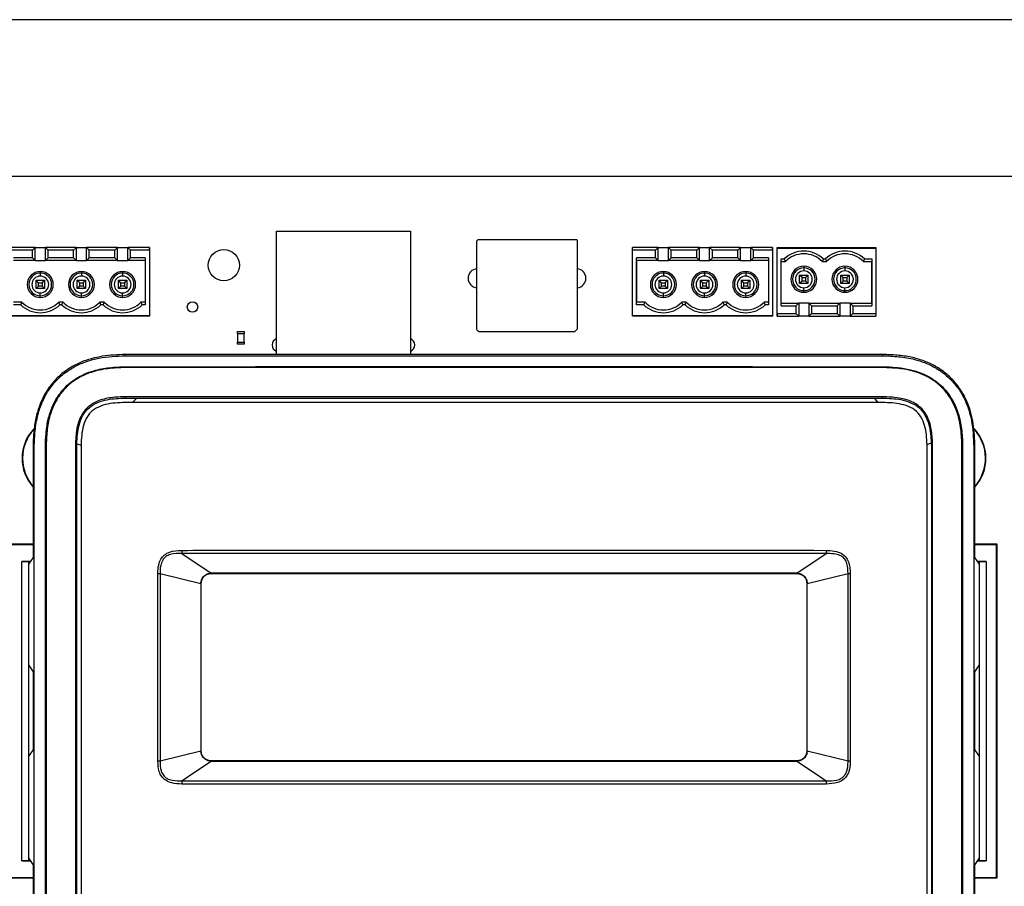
# Model space of a CAD drawing. Header units: inches. Extents: x 2.9 to 13.9, y 3.6 to 10.6.
# Tile 6 of 7: x 5.3 to 10.1, y 6.5 to 10.6. Entities that reach past the tile are written whole.
import ezdxf

# ---------------------------------------------------------------- set-up
doc = ezdxf.new("R2010")
doc.units = ezdxf.units.IN
doc.header["$MEASUREMENT"] = 0

msp = doc.modelspace()

# ---------------------------------------------------------------- linework, layer by layer
at = {"color": 7, "linetype": 'Continuous', "lineweight": 25}
for p, q in [((13.7501, 10.6364), (3.1438, 10.6364)), ((12.9219, 9.8864), (3.4219, 9.8864)), ((6.5739, 9.6244), (7.2139, 9.6244)), ((6.5739, 9.0339), (6.5739, 9.6244)), ((7.2139, 9.6244), (7.2139, 9.0339)), ((7.5318, 9.5782), (7.5384, 9.5848)), ((7.5318, 9.1517), (7.5318, 9.5782)), ((7.5384, 9.5848), (8.0084, 9.5848)), ((8.0084, 9.5848), (8.0121, 9.5811)), ((8.0121, 9.5811), (8.0121, 9.1556)), ((5.4199, 9.5464), (5.2965, 9.5464)), ((5.4067, 9.5332), (5.2965, 9.5332)), ((5.4067, 9.5332), (5.4199, 9.5464)), ((5.4067, 9.4966), (5.4067, 9.5332)), ((5.4199, 9.4834), (5.4199, 9.5464)), ((5.4199, 9.5464), (5.4683, 9.5464)), ((5.4815, 9.5332), (5.4683, 9.5464)), ((5.6167, 9.5464), (5.4683, 9.5464)), ((5.4683, 9.4834), (5.4683, 9.5464)), ((5.6035, 9.5332), (5.4815, 9.5332)), ((5.4815, 9.4966), (5.4815, 9.5332)), ((5.6035, 9.5332), (5.6167, 9.5464)), ((5.6035, 9.4966), (5.6035, 9.5332)), ((5.6167, 9.4834), (5.6167, 9.5464)), ((5.6167, 9.5464), (5.6652, 9.5464)), ((5.6783, 9.5332), (5.6652, 9.5464)), ((5.8136, 9.5464), (5.6652, 9.5464)), ((5.6652, 9.4834), (5.6652, 9.5464)), ((5.8004, 9.5332), (5.6783, 9.5332)), ((5.6783, 9.4966), (5.6783, 9.5332)), ((5.8004, 9.5332), (5.8136, 9.5464)), ((5.8004, 9.4966), (5.8004, 9.5332)), ((5.8136, 9.4834), (5.8136, 9.5464)), ((5.8136, 9.5464), (5.862, 9.5464)), ((5.8752, 9.5332), (5.862, 9.5464)), ((5.9657, 9.5464), (5.862, 9.5464)), ((5.862, 9.4834), (5.862, 9.5464)), ((5.9657, 9.5332), (5.8752, 9.5332)), ((5.8752, 9.4966), (5.8752, 9.5332)), ((5.9657, 9.5332), (5.9657, 9.5464)), ((5.9657, 9.5464), (5.9657, 9.5385)), ((5.9657, 9.5385), (5.9657, 9.5228)), ((5.9657, 9.5332), (5.9657, 9.2196)), ((5.9657, 9.5228), (5.9657, 9.2177)), ((8.2765, 9.5332), (8.2765, 9.5464)), ((8.3999, 9.5464), (8.2765, 9.5464)), ((8.2765, 9.2196), (8.2765, 9.5332)), ((8.3867, 9.5332), (8.2765, 9.5332)), ((8.3867, 9.5332), (8.3999, 9.5464)), ((8.3867, 9.4966), (8.3867, 9.5332)), ((8.3999, 9.4834), (8.3999, 9.5464)), ((8.3999, 9.5464), (8.4483, 9.5464)), ((8.4615, 9.5332), (8.4483, 9.5464)), ((8.5967, 9.5464), (8.4483, 9.5464)), ((8.4483, 9.4834), (8.4483, 9.5464)), ((8.4615, 9.4966), (8.4615, 9.5332)), ((8.5835, 9.5332), (8.4615, 9.5332)), ((8.5835, 9.5332), (8.5967, 9.5464)), ((8.5835, 9.4966), (8.5835, 9.5332)), ((8.5967, 9.4834), (8.5967, 9.5464)), ((8.5967, 9.5464), (8.6452, 9.5464)), ((8.6583, 9.5332), (8.6452, 9.5464)), ((8.7936, 9.5464), (8.6452, 9.5464)), ((8.6452, 9.4834), (8.6452, 9.5464)), ((8.6583, 9.4966), (8.6583, 9.5332)), ((8.7804, 9.5332), (8.6583, 9.5332)), ((8.7804, 9.5332), (8.7936, 9.5464)), ((8.7804, 9.4966), (8.7804, 9.5332)), ((8.7936, 9.4834), (8.7936, 9.5464)), ((8.7936, 9.5464), (8.842, 9.5464)), ((8.8552, 9.5332), (8.842, 9.5464)), ((8.9457, 9.5464), (8.842, 9.5464)), ((8.842, 9.4834), (8.842, 9.5464)), ((8.9457, 9.5332), (8.8552, 9.5332)), ((8.8552, 9.4966), (8.8552, 9.5332)), ((8.9457, 9.5332), (8.9457, 9.5464)), ((8.9457, 9.5464), (8.9457, 9.5385)), ((8.9457, 9.5385), (8.9457, 9.5228)), ((8.9457, 9.5332), (8.9457, 9.2196)), ((8.9457, 9.5228), (8.9457, 9.2177)), ((8.9677, 9.2403), (8.9677, 9.5454)), ((8.9677, 9.5454), (8.9677, 9.5435)), ((8.9677, 9.5454), (9.4402, 9.5454)), ((8.9677, 9.2299), (8.9677, 9.5435)), ((8.9677, 9.5435), (9.4402, 9.5435)), ((9.4402, 9.5454), (9.4402, 9.5435)), ((9.4402, 9.5435), (9.4402, 9.2299)), ((5.4067, 9.4966), (5.3161, 9.4966)), ((5.4199, 9.4834), (5.3161, 9.4834)), ((5.4199, 9.4834), (5.4067, 9.4966)), ((5.4199, 9.4834), (5.4683, 9.4834)), ((5.4683, 9.4834), (5.4815, 9.4966)), ((5.6167, 9.4834), (5.4683, 9.4834)), ((5.6035, 9.4966), (5.4815, 9.4966)), ((5.6167, 9.4834), (5.6035, 9.4966)), ((5.6167, 9.4834), (5.6652, 9.4834)), ((5.6652, 9.4834), (5.6783, 9.4966)), ((5.8136, 9.4834), (5.6652, 9.4834)), ((5.8004, 9.4966), (5.6783, 9.4966)), ((5.8136, 9.4834), (5.8004, 9.4966)), ((5.8136, 9.4834), (5.862, 9.4834)), ((5.862, 9.4834), (5.8752, 9.4966)), ((5.9461, 9.4834), (5.862, 9.4834)), ((5.9461, 9.4966), (5.8752, 9.4966)), ((5.9461, 9.4966), (5.9461, 9.2714)), ((8.3867, 9.4966), (8.2961, 9.4966)), ((8.2961, 9.2714), (8.2961, 9.4966)), ((8.2961, 9.4834), (8.2961, 9.4966)), ((8.3999, 9.4834), (8.2961, 9.4834)), ((8.2961, 9.4834), (8.2961, 9.2846)), ((8.3999, 9.4834), (8.3867, 9.4966)), ((8.3999, 9.4834), (8.4483, 9.4834)), ((8.4483, 9.4834), (8.4615, 9.4966)), ((8.5967, 9.4834), (8.4483, 9.4834)), ((8.5835, 9.4966), (8.4615, 9.4966)), ((8.5967, 9.4834), (8.5835, 9.4966)), ((8.5967, 9.4834), (8.6452, 9.4834)), ((8.6452, 9.4834), (8.6583, 9.4966)), ((8.7936, 9.4834), (8.6452, 9.4834)), ((8.7804, 9.4966), (8.6583, 9.4966)), ((8.7936, 9.4834), (8.7804, 9.4966)), ((8.7936, 9.4834), (8.842, 9.4834)), ((8.842, 9.4834), (8.8552, 9.4966)), ((8.9261, 9.4834), (8.842, 9.4834)), ((8.9261, 9.4966), (8.8552, 9.4966)), ((8.9261, 9.4966), (8.9261, 9.2714)), ((8.9874, 9.4917), (9.0023, 9.4917)), ((8.9874, 9.2665), (8.9874, 9.4917)), ((8.9874, 9.4785), (9.0077, 9.4785)), ((9.1836, 9.4785), (9.2046, 9.4785)), ((9.189, 9.4917), (9.1992, 9.4917)), ((9.3804, 9.4785), (9.4205, 9.4785)), ((9.3859, 9.4917), (9.4205, 9.4917)), ((9.4205, 9.4917), (9.4205, 9.2665)), ((9.4205, 9.4917), (9.4205, 9.4785)), ((9.4205, 9.2797), (9.4205, 9.4785)), ((5.4441, 9.4315), (5.4441, 9.4236)), ((5.4441, 9.4236), (5.4441, 9.4094)), ((5.6409, 9.4315), (5.6409, 9.4236)), ((5.6409, 9.4236), (5.6409, 9.4094)), ((5.8378, 9.4315), (5.8378, 9.4236)), ((5.8378, 9.4236), (5.8378, 9.4094)), ((8.4241, 9.4315), (8.4241, 9.4236)), ((8.4241, 9.4236), (8.4241, 9.4094)), ((8.6209, 9.4315), (8.6209, 9.4236)), ((8.6209, 9.4236), (8.6209, 9.4094)), ((8.8178, 9.4315), (8.8178, 9.4236)), ((8.8178, 9.4236), (8.8178, 9.4094)), ((9.0957, 9.4561), (9.0957, 9.4482)), ((9.0957, 9.4482), (9.0957, 9.434)), ((9.2925, 9.4561), (9.2925, 9.4482)), ((9.2925, 9.4482), (9.2925, 9.434)), ((5.4358, 9.3775), (5.424, 9.3893)), ((5.424, 9.3893), (5.4642, 9.3893)), ((5.424, 9.3492), (5.424, 9.3893)), ((5.4358, 9.361), (5.4358, 9.3775)), ((5.4358, 9.3775), (5.4524, 9.3775)), ((5.4524, 9.3775), (5.4642, 9.3893)), ((5.4524, 9.3775), (5.4524, 9.361)), ((5.4642, 9.3893), (5.4642, 9.3492)), ((5.6327, 9.3775), (5.6209, 9.3893)), ((5.6209, 9.3893), (5.661, 9.3893)), ((5.6209, 9.3492), (5.6209, 9.3893)), ((5.6327, 9.3775), (5.6492, 9.3775)), ((5.6327, 9.361), (5.6327, 9.3775)), ((5.6492, 9.3775), (5.661, 9.3893)), ((5.6492, 9.3775), (5.6492, 9.361)), ((5.661, 9.3893), (5.661, 9.3492)), ((5.8295, 9.3775), (5.8177, 9.3893)), ((5.8177, 9.3893), (5.8579, 9.3893)), ((5.8177, 9.3492), (5.8177, 9.3893)), ((5.8295, 9.3775), (5.8461, 9.3775)), ((5.8295, 9.361), (5.8295, 9.3775)), ((5.8461, 9.3775), (5.8579, 9.3893)), ((5.8461, 9.3775), (5.8461, 9.361)), ((5.8579, 9.3893), (5.8579, 9.3492)), ((8.4158, 9.3775), (8.404, 9.3893)), ((8.404, 9.3893), (8.4442, 9.3893)), ((8.404, 9.3492), (8.404, 9.3893)), ((8.4158, 9.3775), (8.4324, 9.3775)), ((8.4158, 9.361), (8.4158, 9.3775)), ((8.4324, 9.3775), (8.4442, 9.3893)), ((8.4324, 9.3775), (8.4324, 9.361)), ((8.4442, 9.3893), (8.4442, 9.3492)), ((8.6127, 9.3775), (8.6009, 9.3893)), ((8.6009, 9.3893), (8.641, 9.3893)), ((8.6009, 9.3492), (8.6009, 9.3893)), ((8.6127, 9.361), (8.6127, 9.3775)), ((8.6127, 9.3775), (8.6292, 9.3775)), ((8.6292, 9.3775), (8.641, 9.3893)), ((8.6292, 9.3775), (8.6292, 9.361)), ((8.641, 9.3893), (8.641, 9.3492)), ((8.8095, 9.3775), (8.7977, 9.3893)), ((8.7977, 9.3893), (8.8379, 9.3893)), ((8.7977, 9.3492), (8.7977, 9.3893)), ((8.8095, 9.361), (8.8095, 9.3775)), ((8.8095, 9.3775), (8.8261, 9.3775)), ((8.8261, 9.3775), (8.8379, 9.3893)), ((8.8261, 9.3775), (8.8261, 9.361)), ((8.8379, 9.3893), (8.8379, 9.3492)), ((9.0756, 9.3738), (9.0756, 9.4139)), ((9.0874, 9.4021), (9.0756, 9.4139)), ((9.0756, 9.4139), (9.1157, 9.4139)), ((9.0874, 9.3856), (9.0756, 9.3738)), ((9.1157, 9.3738), (9.0756, 9.3738)), ((9.0874, 9.3856), (9.0874, 9.4021)), ((9.0874, 9.4021), (9.1039, 9.4021)), ((9.1039, 9.3856), (9.0874, 9.3856)), ((9.1039, 9.4021), (9.1157, 9.4139)), ((9.1039, 9.4021), (9.1039, 9.3856)), ((9.1039, 9.3856), (9.1157, 9.3738)), ((9.1157, 9.4139), (9.1157, 9.3738)), ((9.2724, 9.3738), (9.2724, 9.4139)), ((9.2843, 9.4021), (9.2724, 9.4139)), ((9.2724, 9.4139), (9.3126, 9.4139)), ((9.2843, 9.3856), (9.2724, 9.3738)), ((9.3126, 9.3738), (9.2724, 9.3738)), ((9.2843, 9.3856), (9.2843, 9.4021)), ((9.2843, 9.4021), (9.3008, 9.4021)), ((9.3008, 9.3856), (9.2843, 9.3856)), ((9.3008, 9.4021), (9.3126, 9.4139)), ((9.3008, 9.4021), (9.3008, 9.3856)), ((9.3008, 9.3856), (9.3126, 9.3738)), ((9.3126, 9.4139), (9.3126, 9.3738)), ((5.4358, 9.361), (5.424, 9.3492)), ((5.4642, 9.3492), (5.424, 9.3492)), ((5.4524, 9.361), (5.4358, 9.361)), ((5.4441, 9.3149), (5.4441, 9.3291)), ((5.4524, 9.361), (5.4642, 9.3492)), ((5.6327, 9.361), (5.6209, 9.3492)), ((5.661, 9.3492), (5.6209, 9.3492)), ((5.6492, 9.361), (5.6327, 9.361)), ((5.6409, 9.3149), (5.6409, 9.3291)), ((5.6492, 9.361), (5.661, 9.3492)), ((5.8295, 9.361), (5.8177, 9.3492)), ((5.8579, 9.3492), (5.8177, 9.3492)), ((5.8461, 9.361), (5.8295, 9.361)), ((5.8378, 9.3149), (5.8378, 9.3291)), ((5.8461, 9.361), (5.8579, 9.3492)), ((8.4158, 9.361), (8.404, 9.3492)), ((8.4442, 9.3492), (8.404, 9.3492)), ((8.4324, 9.361), (8.4158, 9.361)), ((8.4241, 9.3149), (8.4241, 9.3291)), ((8.4324, 9.361), (8.4442, 9.3492)), ((8.6127, 9.361), (8.6009, 9.3492)), ((8.641, 9.3492), (8.6009, 9.3492)), ((8.6292, 9.361), (8.6127, 9.361)), ((8.6209, 9.3149), (8.6209, 9.3291)), ((8.6292, 9.361), (8.641, 9.3492)), ((8.8095, 9.361), (8.7977, 9.3492)), ((8.8379, 9.3492), (8.7977, 9.3492)), ((8.8261, 9.361), (8.8095, 9.361)), ((8.8178, 9.3149), (8.8178, 9.3291)), ((8.8261, 9.361), (8.8379, 9.3492)), ((9.0957, 9.3395), (9.0957, 9.3537)), ((9.0957, 9.3316), (9.0957, 9.3395)), ((9.2925, 9.3395), (9.2925, 9.3537)), ((9.2925, 9.3316), (9.2925, 9.3395)), ((5.3562, 9.2846), (5.3161, 9.2846)), ((5.4441, 9.307), (5.4441, 9.3149)), ((5.553, 9.2846), (5.532, 9.2846)), ((5.6409, 9.307), (5.6409, 9.3149)), ((5.7499, 9.2846), (5.7289, 9.2846)), ((5.8378, 9.307), (5.8378, 9.3149)), ((5.9461, 9.2846), (5.9257, 9.2846)), ((8.2961, 9.2714), (8.2961, 9.2846)), ((8.3362, 9.2846), (8.2961, 9.2846)), ((8.4241, 9.307), (8.4241, 9.3149)), ((8.533, 9.2846), (8.512, 9.2846)), ((8.6209, 9.307), (8.6209, 9.3149)), ((8.7299, 9.2846), (8.7089, 9.2846)), ((8.8178, 9.307), (8.8178, 9.3149)), ((8.9261, 9.2846), (8.9057, 9.2846)), ((8.9874, 9.2797), (9.0715, 9.2797)), ((9.0715, 9.2797), (9.0583, 9.2665)), ((9.0715, 9.2797), (9.0715, 9.2167)), ((9.1199, 9.2797), (9.0715, 9.2797)), ((9.1199, 9.2797), (9.1331, 9.2665)), ((9.1199, 9.2797), (9.1199, 9.2167)), ((9.1199, 9.2797), (9.2683, 9.2797)), ((9.2683, 9.2797), (9.2551, 9.2665)), ((9.2683, 9.2797), (9.2683, 9.2167)), ((9.3167, 9.2797), (9.2683, 9.2797)), ((9.3167, 9.2797), (9.3299, 9.2665)), ((9.3167, 9.2797), (9.4205, 9.2797)), ((9.3167, 9.2797), (9.3167, 9.2167)), ((9.4205, 9.2797), (9.4205, 9.2665)), ((5.3507, 9.2714), (5.3161, 9.2714)), ((5.5476, 9.2714), (5.5375, 9.2714)), ((5.7444, 9.2714), (5.7343, 9.2714)), ((5.9461, 9.2714), (5.9312, 9.2714)), ((8.3307, 9.2714), (8.2961, 9.2714)), ((8.5276, 9.2714), (8.5175, 9.2714)), ((8.7244, 9.2714), (8.7143, 9.2714)), ((8.9261, 9.2714), (8.9112, 9.2714)), ((8.9677, 9.2246), (8.9677, 9.2403)), ((8.9677, 9.2299), (8.9677, 9.2167)), ((8.9677, 9.2299), (9.0583, 9.2299)), ((8.9874, 9.2665), (9.0583, 9.2665)), ((9.0583, 9.2665), (9.0583, 9.2299)), ((9.0583, 9.2299), (9.0715, 9.2167)), ((9.1331, 9.2299), (9.1199, 9.2167)), ((9.1331, 9.2665), (9.1331, 9.2299)), ((9.1331, 9.2665), (9.2551, 9.2665)), ((9.1331, 9.2299), (9.2551, 9.2299)), ((9.2551, 9.2665), (9.2551, 9.2299)), ((9.2551, 9.2299), (9.2683, 9.2167)), ((9.3299, 9.2299), (9.3167, 9.2167)), ((9.3299, 9.2665), (9.3299, 9.2299)), ((9.3299, 9.2665), (9.4205, 9.2665)), ((9.3299, 9.2299), (9.4402, 9.2299)), ((9.4402, 9.2299), (9.4402, 9.2167)), ((5.9657, 9.2196), (5.2965, 9.2196)), ((5.9657, 9.2177), (5.2965, 9.2177)), ((5.9657, 9.2177), (5.9657, 9.2196)), ((5.9657, 9.2177), (5.9657, 9.2177)), ((8.9457, 9.2196), (8.2765, 9.2196)), ((8.2765, 9.2177), (8.2765, 9.2196)), ((8.9457, 9.2177), (8.2765, 9.2177)), ((8.9457, 9.2177), (8.9457, 9.2196)), ((8.9677, 9.2167), (8.9677, 9.2246)), ((8.9677, 9.2167), (9.0715, 9.2167)), ((9.1199, 9.2167), (9.0715, 9.2167)), ((9.1199, 9.2167), (9.2683, 9.2167)), ((9.3167, 9.2167), (9.2683, 9.2167)), ((9.3167, 9.2167), (9.4402, 9.2167)), ((6.3872, 9.1439), (6.4187, 9.1439)), ((6.3872, 9.1331), (6.3872, 9.1439)), ((6.4187, 9.1439), (6.4187, 9.1331)), ((7.5409, 9.1426), (7.5318, 9.1517)), ((7.999, 9.1426), (7.5409, 9.1426)), ((8.0121, 9.1556), (7.999, 9.1426)), ((6.4187, 9.1331), (6.3872, 9.1331)), ((6.3872, 9.0829), (6.3872, 9.0937)), ((6.3872, 9.0937), (6.4187, 9.0937)), ((6.3882, 9.0937), (6.3882, 9.1331)), ((6.4177, 9.1331), (6.4177, 9.0937)), ((6.4187, 9.0937), (6.4187, 9.0829)), ((6.4187, 9.0829), (6.3872, 9.0829)), ((9.4743, 9.0339), (5.8503, 9.0339)), ((5.8507, 8.9753), (5.8508, 8.9714)), ((9.4736, 8.9714), (5.8508, 8.9714)), ((9.4736, 8.9753), (9.4736, 8.9714)), ((9.472, 8.8314), (5.8518, 8.8314)), ((5.8519, 8.8251), (5.9055, 8.825)), ((9.4357, 8.825), (9.4719, 8.8251)), ((9.4499, 8.8041), (9.4357, 8.825)), ((5.4095, 8.5935), (5.4095, 8.063)), ((5.4154, 5.885), (5.4154, 8.5934)), ((5.4685, 5.8855), (5.4685, 8.5928)), ((5.4685, 8.5928), (5.4719, 8.5928)), ((5.4719, 8.5928), (5.4719, 5.8855)), ((5.6119, 8.5912), (5.6119, 5.8216)), ((5.6181, 8.5911), (5.6185, 8.6065)), ((5.6181, 5.8216), (5.6181, 8.5911)), ((5.6185, 8.6065), (5.639, 8.6002)), ((5.639, 8.6002), (5.639, 5.8093)), ((9.6849, 8.6036), (9.7054, 8.6105)), ((9.6849, 5.8127), (9.6849, 8.6036)), ((9.7054, 8.6105), (9.7058, 8.5912)), ((9.7058, 8.5912), (9.7058, 5.8217)), ((9.7119, 5.8216), (9.7119, 8.5913)), ((9.8554, 8.5924), (9.8519, 8.5923)), ((9.8519, 5.885), (9.8519, 8.5923)), ((9.8554, 8.5924), (9.8554, 5.885)), ((9.9085, 8.5928), (9.9085, 5.8844)), ((9.9144, 8.063), (9.9144, 8.5928)), ((5.4095, 8.1257), (5.3037, 8.1257)), ((5.4095, 8.1235), (5.3059, 8.1235)), ((10.0202, 8.1257), (9.9144, 8.1257)), ((10.018, 8.1235), (9.9144, 8.1235)), ((10.018, 8.1235), (10.0202, 8.1257)), ((10.018, 6.5313), (10.018, 8.1235)), ((10.0202, 6.5292), (10.0202, 8.1257)), ((5.4095, 8.063), (5.3875, 8.03)), ((6.1209, 8.0814), (6.2619, 7.9874)), ((9.0619, 7.9874), (9.203, 8.0814)), ((9.9364, 8.03), (9.9144, 8.063)), ((5.3965, 8.0435), (5.3559, 8.0435)), ((5.3559, 6.6113), (5.3559, 8.0435)), ((5.3559, 8.0435), (5.3873, 8.0421)), ((5.3873, 8.0421), (5.3873, 6.6127)), ((5.3898, 8.0396), (5.3873, 8.0421)), ((5.3939, 8.0396), (5.3898, 8.0396)), ((5.3898, 8.0396), (5.3898, 8.0335)), ((9.968, 8.0435), (9.9274, 8.0435)), ((9.9341, 8.0396), (9.93, 8.0396)), ((9.9341, 8.0396), (9.9366, 8.0421)), ((9.9341, 8.0335), (9.9341, 8.0396)), ((9.9366, 8.0421), (9.968, 8.0435)), ((9.9366, 6.6127), (9.9366, 8.0421)), ((9.968, 8.0435), (9.968, 6.6113)), ((6.0065, 7.0886), (6.0065, 7.9862)), ((6.0167, 7.9862), (6.2119, 7.9374)), ((6.0167, 7.9862), (6.0167, 7.0886)), ((9.0619, 7.9874), (6.2619, 7.9874)), ((6.2619, 7.9874), (6.2619, 7.9858)), ((6.2619, 7.9858), (9.0619, 7.9858)), ((9.0619, 7.9858), (9.0619, 7.9874)), ((9.1119, 7.9374), (9.3072, 7.9862)), ((9.3072, 7.0886), (9.3072, 7.9862)), ((9.3174, 7.9862), (9.3174, 7.0886)), ((6.2119, 7.9374), (6.2119, 7.1374)), ((6.2135, 7.9374), (6.2119, 7.9374)), ((6.2135, 7.1374), (6.2135, 7.9374)), ((9.1119, 7.9374), (9.1104, 7.9374)), ((9.1104, 7.9374), (9.1104, 7.1374)), ((9.1119, 7.1374), (9.1119, 7.9374)), ((5.3875, 7.5485), (5.4095, 7.5155)), ((5.3898, 7.5431), (5.3881, 7.5413)), ((5.3881, 7.5413), (5.3881, 7.1135)), ((5.3881, 7.5413), (5.3923, 7.5413)), ((5.3898, 7.5451), (5.3898, 7.5431)), ((5.3898, 7.5431), (5.3911, 7.5431)), ((9.9144, 7.5155), (9.9364, 7.5485)), ((9.9316, 7.5413), (9.9358, 7.5413)), ((9.9327, 7.5431), (9.9341, 7.5431)), ((9.9341, 7.5431), (9.9341, 7.5451)), ((9.9341, 7.5431), (9.9358, 7.5413)), ((9.9358, 7.1135), (9.9358, 7.5413)), ((5.4095, 7.5155), (5.4095, 7.1405)), ((9.9144, 7.1405), (9.9144, 7.5155)), ((5.3875, 7.1075), (5.4095, 7.1405)), ((5.3898, 7.1118), (5.3881, 7.1135)), ((5.3915, 7.1135), (5.3881, 7.1135)), ((5.3898, 7.1118), (5.3898, 7.111)), ((5.3903, 7.1118), (5.3898, 7.1118)), ((6.0167, 7.0886), (6.2119, 7.1374)), ((6.2119, 7.1374), (6.2135, 7.1374)), ((9.1104, 7.1374), (9.1119, 7.1374)), ((9.1119, 7.1374), (9.3072, 7.0886)), ((9.9144, 7.1405), (9.9364, 7.1075)), ((9.9358, 7.1135), (9.9324, 7.1135)), ((9.9341, 7.1118), (9.9335, 7.1118)), ((9.9341, 7.1118), (9.9358, 7.1135)), ((9.9341, 7.111), (9.9341, 7.1118)), ((6.2619, 7.089), (6.2619, 7.0874)), ((9.0619, 7.089), (6.2619, 7.089)), ((6.2619, 7.0874), (9.0619, 7.0874)), ((9.0619, 7.0874), (9.0619, 7.089)), ((5.3873, 6.6127), (5.3559, 6.6113)), ((5.3559, 6.6113), (5.3973, 6.6113)), ((5.3898, 6.6153), (5.3873, 6.6127)), ((5.4095, 6.593), (5.3875, 6.626)), ((5.3898, 6.6226), (5.3898, 6.6153)), ((5.3898, 6.6153), (5.3947, 6.6153)), ((5.4095, 6.593), (5.4095, 5.885)), ((9.9364, 6.626), (9.9144, 6.593)), ((9.9144, 5.8843), (9.9144, 6.593)), ((9.9266, 6.6113), (9.968, 6.6113)), ((9.9292, 6.6153), (9.9341, 6.6153)), ((9.9341, 6.6153), (9.9341, 6.6226)), ((9.9341, 6.6153), (9.9366, 6.6127)), ((9.968, 6.6113), (9.9366, 6.6127)), ((5.3037, 6.5292), (5.4095, 6.5292)), ((5.3059, 6.5313), (5.4095, 6.5313)), ((9.9144, 6.5313), (10.018, 6.5313)), ((9.9144, 6.5292), (10.0202, 6.5292)), ((10.018, 6.5313), (10.0202, 6.5292))]:
    msp.add_line(p, q, dxfattribs=at)
at = {"color": 7, "linetype": 'Continuous', "lineweight": 25, "flags": 128}
for points in [[(5.8503, 9.0275), (5.8503, 9.0314), (5.8503, 9.0339)], [(9.4742, 9.0275), (9.4743, 9.0314), (9.4743, 9.0339)], [(5.8519, 8.8251), (5.8519, 8.8265), (5.8519, 8.829), (5.8518, 8.8314)], [(9.4719, 8.8251), (9.472, 8.8278), (9.472, 8.8314)], [(5.4154, 8.5934), (5.4119, 8.5935), (5.4095, 8.5935)], [(5.6181, 8.5911), (5.6166, 8.5912), (5.6119, 8.5912)], [(9.7058, 8.5912), (9.7084, 8.5912), (9.7119, 8.5913)], [(9.9085, 8.5928), (9.9119, 8.5928), (9.9144, 8.5928)], [(6.1209, 6.9934), (6.1869, 7.0374), (6.2619, 7.0874)], [(9.0619, 7.0874), (9.1369, 7.0374), (9.203, 6.9934)]]:
    msp.add_lwpolyline(points, dxfattribs=at)
at = {"color": 7, "linetype": 'Continuous', "lineweight": 25}
for centre, radius in [((6.3219, 9.4614), 0.075), ((6.172, 9.2613), 0.025)]:
    msp.add_circle(centre, radius, dxfattribs=at)
for centre, radius, start, end in [((9.0957, 9.3938), 0.1352, 46.3384, 133.6616), ((9.0957, 9.3938), 0.122, 43.9117, 136.0883), ((9.0957, 9.3938), 0.122, 43.9117, 90), ((9.2925, 9.3938), 0.1352, 46.3384, 133.6616), ((9.2925, 9.3938), 0.122, 43.9117, 136.0883), ((9.2925, 9.3938), 0.122, 43.9117, 90), ((5.4441, 9.3692), 0.0622, 90, 270), ((5.4441, 9.3692), 0.0543, 90, 270), ((5.4441, 9.3692), 0.0543, 90, 270), ((5.4441, 9.3692), 0.0622, 270, 90), ((5.4441, 9.3692), 0.0543, 270, 90), ((5.4441, 9.3692), 0.0543, 270, 90), ((5.6409, 9.3692), 0.0622, 90, 270), ((5.6409, 9.3692), 0.0543, 90, 270), ((5.6409, 9.3692), 0.0543, 90, 270), ((5.6409, 9.3692), 0.0622, 270, 90), ((5.6409, 9.3692), 0.0543, 270, 90), ((5.6409, 9.3692), 0.0543, 270, 90), ((5.8378, 9.3692), 0.0622, 90, 270), ((5.8378, 9.3692), 0.0543, 90, 270), ((5.8378, 9.3692), 0.0543, 90, 270), ((5.8378, 9.3692), 0.0622, 270, 90), ((5.8378, 9.3692), 0.0543, 270, 90), ((5.8378, 9.3692), 0.0543, 270, 90), ((7.5354, 9.3991), 0.0455, 94.6061, 265.3948), ((8.0084, 9.3991), 0.0455, 0, 85.3953), ((8.4241, 9.3692), 0.0622, 90, 270), ((8.4241, 9.3692), 0.0543, 90, 270), ((8.4241, 9.3692), 0.0543, 90, 270), ((8.4241, 9.3692), 0.0622, 270, 90), ((8.4241, 9.3692), 0.0543, 270, 90), ((8.4241, 9.3692), 0.0543, 270, 90), ((8.6209, 9.3692), 0.0622, 90, 270), ((8.6209, 9.3692), 0.0543, 90, 270), ((8.6209, 9.3692), 0.0543, 90, 270), ((8.6209, 9.3692), 0.0622, 270, 90), ((8.6209, 9.3692), 0.0543, 270, 90), ((8.6209, 9.3692), 0.0543, 270, 90), ((8.8178, 9.3692), 0.0622, 90, 270), ((8.8178, 9.3692), 0.0543, 90, 270), ((8.8178, 9.3692), 0.0543, 90, 270), ((8.8178, 9.3692), 0.0622, 270, 90), ((8.8178, 9.3692), 0.0543, 270, 90), ((8.8178, 9.3692), 0.0543, 270, 90), ((9.0957, 9.3938), 0.0622, 90, 270), ((9.0957, 9.3938), 0.0543, 90, 270), ((9.0957, 9.3938), 0.0543, 90, 270), ((9.0957, 9.3938), 0.0402, 90, 270), ((9.0957, 9.3938), 0.0622, 270, 90), ((9.0957, 9.3938), 0.0543, 270, 90), ((9.0957, 9.3938), 0.0543, 270, 90), ((9.0957, 9.3938), 0.0402, 270, 90), ((9.2925, 9.3938), 0.0622, 90, 270), ((9.2925, 9.3938), 0.0543, 90, 270), ((9.2925, 9.3938), 0.0543, 90, 270), ((9.2925, 9.3938), 0.0402, 90, 270), ((9.2925, 9.3938), 0.0622, 270, 90), ((9.2925, 9.3938), 0.0543, 270, 90), ((9.2925, 9.3938), 0.0543, 270, 90), ((9.2925, 9.3938), 0.0402, 270, 90), ((5.4441, 9.3692), 0.0402, 90, 270), ((5.4441, 9.3692), 0.0402, 270, 90), ((5.6409, 9.3692), 0.0402, 90, 270), ((5.6409, 9.3692), 0.0402, 270, 90), ((5.8378, 9.3692), 0.0402, 90, 270), ((5.8378, 9.3692), 0.0402, 270, 90), ((8.0084, 9.3991), 0.0455, 274.6048, 0), ((8.4241, 9.3692), 0.0402, 90, 270), ((8.4241, 9.3692), 0.0402, 270, 90), ((8.6209, 9.3692), 0.0402, 90, 270), ((8.6209, 9.3692), 0.0402, 270, 90), ((8.8178, 9.3692), 0.0402, 90, 270), ((8.8178, 9.3692), 0.0402, 270, 90), ((5.4441, 9.3692), 0.122, 223.9117, 316.0883), ((5.4441, 9.3692), 0.122, 223.9117, 270), ((5.6409, 9.3692), 0.122, 223.9117, 316.0883), ((5.6409, 9.3692), 0.122, 223.9117, 270), ((5.8378, 9.3692), 0.122, 223.9117, 316.0883), ((5.8378, 9.3692), 0.122, 223.9117, 270), ((8.4241, 9.3692), 0.122, 223.9117, 316.0883), ((8.4241, 9.3692), 0.122, 223.9117, 270), ((8.6209, 9.3692), 0.122, 223.9117, 316.0883), ((8.6209, 9.3692), 0.122, 223.9117, 270), ((8.8178, 9.3692), 0.122, 223.9117, 316.0883), ((8.8178, 9.3692), 0.122, 223.9117, 270), ((5.4441, 9.3692), 0.1352, 226.3384, 313.6616), ((5.6409, 9.3692), 0.1352, 226.3384, 313.6616), ((5.8378, 9.3692), 0.1352, 226.3384, 313.6616), ((8.4241, 9.3692), 0.1352, 226.3384, 313.6616), ((8.6209, 9.3692), 0.1352, 226.3384, 313.6616), ((8.8178, 9.3692), 0.1352, 226.3384, 313.6616), ((6.5839, 9.0794), 0.0315, 108.5092, 251.4908), ((7.2039, 9.0794), 0.0315, 0, 71.4904), ((7.2039, 9.0794), 0.0315, 288.5096, 0), ((5.5619, 8.5374), 0.205, 136.7074, 222.9703), ((5.5619, 8.5374), 0.2028, 137.2396, 180), ((9.7619, 8.5374), 0.205, 317.0297, 43.7915), ((9.7619, 8.5374), 0.2028, 318.7319, 42.899), ((5.5619, 8.5374), 0.2028, 180, 221.2681)]:
    msp.add_arc(centre, radius, start, end, dxfattribs=at)
for points, knots in [([(9.0023, 9.4917), (9.0033, 9.4892), (9.0051, 9.4848), (9.0069, 9.4804), (9.0077, 9.4785)], [0, 0, 0, 0, 0.566746, 1, 1, 1, 1]), ([(9.189, 9.4917), (9.188, 9.4892), (9.1863, 9.4848), (9.1844, 9.4804), (9.1836, 9.4785)], [0, 0, 0, 0, 0.566746, 1, 1, 1, 1]), ([(9.1992, 9.4917), (9.2002, 9.4892), (9.2019, 9.4848), (9.2038, 9.4804), (9.2046, 9.4785)], [0, 0, 0, 0, 0.566746, 1, 1, 1, 1]), ([(9.3859, 9.4917), (9.3849, 9.4892), (9.3831, 9.4848), (9.3812, 9.4804), (9.3804, 9.4785)], [0, 0, 0, 0, 0.566746, 1, 1, 1, 1]), ([(5.3507, 9.2714), (5.3517, 9.2739), (5.3535, 9.2783), (5.3554, 9.2827), (5.3562, 9.2846)], [0, 0, 0, 0, 0.566303, 1, 1, 1, 1]), ([(5.5375, 9.2714), (5.5364, 9.2739), (5.5347, 9.2783), (5.5328, 9.2827), (5.532, 9.2846)], [0, 0, 0, 0, 0.566303, 1, 1, 1, 1]), ([(5.5476, 9.2714), (5.5486, 9.2739), (5.5504, 9.2783), (5.5522, 9.2827), (5.553, 9.2846)], [0, 0, 0, 0, 0.566303, 1, 1, 1, 1]), ([(5.7343, 9.2714), (5.7333, 9.2739), (5.7315, 9.2783), (5.7297, 9.2827), (5.7289, 9.2846)], [0, 0, 0, 0, 0.566303, 1, 1, 1, 1]), ([(5.7444, 9.2714), (5.7454, 9.2739), (5.7472, 9.2783), (5.7491, 9.2827), (5.7499, 9.2846)], [0, 0, 0, 0, 0.566303, 1, 1, 1, 1]), ([(5.9312, 9.2714), (5.9302, 9.2739), (5.9284, 9.2783), (5.9265, 9.2827), (5.9257, 9.2846)], [0, 0, 0, 0, 0.566303, 1, 1, 1, 1]), ([(8.3307, 9.2714), (8.3317, 9.2739), (8.3335, 9.2783), (8.3354, 9.2827), (8.3362, 9.2846)], [0, 0, 0, 0, 0.566304, 1, 1, 1, 1]), ([(8.5175, 9.2714), (8.5164, 9.2739), (8.5147, 9.2783), (8.5128, 9.2827), (8.512, 9.2846)], [0, 0, 0, 0, 0.566303, 1, 1, 1, 1]), ([(8.5276, 9.2714), (8.5286, 9.2739), (8.5304, 9.2783), (8.5322, 9.2827), (8.533, 9.2846)], [0, 0, 0, 0, 0.566304, 1, 1, 1, 1]), ([(8.7143, 9.2714), (8.7133, 9.2739), (8.7115, 9.2783), (8.7097, 9.2827), (8.7089, 9.2846)], [0, 0, 0, 0, 0.566304, 1, 1, 1, 1]), ([(8.7244, 9.2714), (8.7254, 9.2739), (8.7272, 9.2783), (8.7291, 9.2827), (8.7299, 9.2846)], [0, 0, 0, 0, 0.566303, 1, 1, 1, 1]), ([(8.9112, 9.2714), (8.9101, 9.2739), (8.9084, 9.2783), (8.9065, 9.2827), (8.9057, 9.2846)], [0, 0, 0, 0, 0.566304, 1, 1, 1, 1]), ([(5.8503, 9.0339), (5.8139, 9.0323), (5.7413, 9.0291), (5.6509, 9.0051), (5.5833, 8.9699), (5.5351, 8.9339), (5.4943, 8.8898), (5.4616, 8.8399), (5.4378, 8.7857), (5.4208, 8.7262), (5.4117, 8.6617), (5.4102, 8.6163), (5.4095, 8.5935)], [0, 0, 0, 0, 0.153686, 0.306392, 0.3905, 0.474555, 0.558834, 0.643156, 0.725512, 0.807948, 0.903876, 1, 1, 1, 1]), ([(5.4154, 8.5934), (5.4154, 8.5959), (5.4161, 8.6243), (5.419, 8.6786), (5.4322, 8.7505), (5.4555, 8.8143), (5.4838, 8.8648), (5.5191, 8.9093), (5.5606, 8.947), (5.6114, 8.9791), (5.6666, 9.0022), (5.746, 9.0234), (5.8081, 9.0259), (5.8503, 9.0275)], [0, 0, 0, 0, 0.010601, 0.121652, 0.232404, 0.32184, 0.411178, 0.478954, 0.564411, 0.64992, 0.73486, 0.819893, 1, 1, 1, 1]), ([(5.8503, 9.0275), (6.1523, 9.0273), (6.7562, 9.0269), (7.6622, 9.0268), (8.5683, 9.0269), (9.1722, 9.0273), (9.4742, 9.0275)], [0, 0, 0, 0, 0.24998, 0.5, 0.749982, 1, 1, 1, 1]), ([(9.4742, 9.0275), (9.4768, 9.0275), (9.5052, 9.0269), (9.5595, 9.024), (9.6313, 9.0108), (9.6951, 8.9875), (9.7456, 8.9593), (9.7902, 8.924), (9.8278, 8.8824), (9.86, 8.8317), (9.8831, 8.7764), (9.9043, 8.6971), (9.9068, 8.635), (9.9085, 8.5928)], [0, 0, 0, 0, 0.010932, 0.121891, 0.232552, 0.321972, 0.411294, 0.479071, 0.564541, 0.650064, 0.735018, 0.820064, 1, 1, 1, 1]), ([(9.9144, 8.5928), (9.9128, 8.6293), (9.9096, 8.702), (9.8856, 8.7926), (9.8502, 8.8603), (9.8143, 8.9084), (9.7702, 8.9492), (9.7202, 8.9819), (9.666, 9.0057), (9.6066, 9.0226), (9.5422, 9.0317), (9.497, 9.0331), (9.4743, 9.0339)], [0, 0, 0, 0, 0.154023, 0.307058, 0.391179, 0.475246, 0.559539, 0.643874, 0.726233, 0.80867, 0.904238, 1, 1, 1, 1]), ([(5.4685, 8.5928), (5.4691, 8.6138), (5.4704, 8.6557), (5.4789, 8.7163), (5.4958, 8.7731), (5.5166, 8.8164), (5.551, 8.8676), (5.6074, 8.9204), (5.6922, 8.9574), (5.7747, 8.9727), (5.8254, 8.9744), (5.8507, 8.9753)], [0, 0, 0, 0, 0.101752, 0.203278, 0.295794, 0.388164, 0.434762, 0.594766, 0.754228, 0.876915, 1, 1, 1, 1]), ([(5.8508, 8.9714), (5.823, 8.9704), (5.7675, 8.9685), (5.6799, 8.9501), (5.6087, 8.9144), (5.5585, 8.8688), (5.5185, 8.8168), (5.4891, 8.7483), (5.4746, 8.6678), (5.4728, 8.6178), (5.4719, 8.5928)], [0, 0, 0, 0, 0.135974, 0.271342, 0.435584, 0.518407, 0.601254, 0.755502, 0.87753, 1, 1, 1, 1]), ([(5.8507, 8.9753), (6.1526, 8.9755), (6.7563, 8.9759), (7.6621, 8.9761), (8.568, 8.9759), (9.1717, 8.9755), (9.4736, 8.9753)], [0, 0, 0, 0, 0.24998, 0.5, 0.749982, 1, 1, 1, 1]), ([(9.4736, 8.9753), (9.4946, 8.9746), (9.5364, 8.9733), (9.5969, 8.9647), (9.6536, 8.9478), (9.6969, 8.9269), (9.7481, 8.8924), (9.8009, 8.8358), (9.8378, 8.7509), (9.8529, 8.6684), (9.8546, 8.6177), (9.8554, 8.5924)], [0, 0, 0, 0, 0.101565, 0.202904, 0.295412, 0.387774, 0.434875, 0.594899, 0.754379, 0.876991, 1, 1, 1, 1]), ([(9.8519, 8.5923), (9.851, 8.6202), (9.849, 8.6757), (9.8307, 8.7633), (9.7949, 8.8346), (9.7494, 8.8848), (9.6973, 8.9249), (9.6289, 8.9543), (9.5484, 8.9687), (9.4986, 8.9705), (9.4736, 8.9714)], [0, 0, 0, 0, 0.136079, 0.271551, 0.435879, 0.518747, 0.601641, 0.755883, 0.877722, 1, 1, 1, 1]), ([(5.8518, 8.8314), (5.8289, 8.8307), (5.7832, 8.8294), (5.7206, 8.815), (5.669, 8.7846), (5.6329, 8.7351), (5.6142, 8.6681), (5.6127, 8.6177), (5.6119, 8.5912)], [0, 0, 0, 0, 0.173932, 0.346234, 0.481709, 0.617973, 0.799472, 1, 1, 1, 1]), ([(5.6185, 8.6065), (5.6202, 8.6366), (5.6229, 8.6825), (5.6447, 8.7417), (5.6752, 8.7812), (5.718, 8.8059), (5.7772, 8.8227), (5.8223, 8.8241), (5.8519, 8.8251)], [0, 0, 0, 0, 0.241757, 0.369768, 0.504679, 0.636606, 0.761739, 1, 1, 1, 1]), ([(5.8845, 8.8041), (5.888, 8.8076), (5.895, 8.8146), (5.902, 8.8215), (5.9055, 8.825)], [0, 0, 0, 0, 0.500018, 1, 1, 1, 1]), ([(5.9055, 8.825), (6.1996, 8.8248), (6.788, 8.8244), (7.6706, 8.8242), (8.5533, 8.8244), (9.1416, 8.8248), (9.4357, 8.825)], [0, 0, 0, 0, 0.249988, 0.5, 0.750012, 1, 1, 1, 1]), ([(9.4719, 8.8251), (9.5012, 8.8242), (9.5459, 8.8228), (9.6048, 8.8063), (9.6473, 8.7823), (9.678, 8.7437), (9.7004, 8.6855), (9.7034, 8.6401), (9.7054, 8.6105)], [0, 0, 0, 0, 0.238572, 0.363994, 0.496461, 0.630654, 0.758667, 1, 1, 1, 1]), ([(9.7119, 8.5913), (9.7113, 8.6142), (9.7099, 8.6598), (9.6956, 8.7225), (9.6653, 8.7741), (9.616, 8.8103), (9.549, 8.8291), (9.4985, 8.8306), (9.472, 8.8314)], [0, 0, 0, 0, 0.173819, 0.346039, 0.481614, 0.617986, 0.799109, 1, 1, 1, 1]), ([(5.8845, 8.8041), (5.853, 8.8041), (5.8058, 8.8041), (5.7439, 8.7926), (5.7073, 8.7767), (5.683, 8.7565), (5.6637, 8.7313), (5.6426, 8.6794), (5.6404, 8.6318), (5.639, 8.6002)], [0, 0, 0, 0, 0.249604, 0.374518, 0.499269, 0.561761, 0.624611, 0.749768, 1, 1, 1, 1]), ([(9.4499, 8.8041), (9.2128, 8.804), (8.7371, 8.8036), (8.0243, 8.8034), (7.3102, 8.8034), (6.5974, 8.8036), (6.1217, 8.804), (5.8845, 8.8041)], [0, 0, 0, 0, 0.199589, 0.400307, 0.599663, 0.800375, 1, 1, 1, 1]), ([(9.6849, 8.6036), (9.6833, 8.6339), (9.6808, 8.6794), (9.6585, 8.7364), (9.6275, 8.7712), (9.5856, 8.7907), (9.5261, 8.8036), (9.4804, 8.8039), (9.4499, 8.8041)], [0, 0, 0, 0, 0.249176, 0.373943, 0.498511, 0.623754, 0.749189, 1, 1, 1, 1]), ([(6.0065, 7.9862), (6.007, 7.9996), (6.0079, 8.0233), (6.0188, 8.0546), (6.0375, 8.0763), (6.0715, 8.0942), (6.1006, 8.0956), (6.1208, 8.0966)], [0, 0, 0, 0, 0.217636, 0.385603, 0.53069, 0.674706, 1, 1, 1, 1]), ([(6.1209, 8.0814), (6.1209, 8.0814), (6.1025, 8.0814), (6.0758, 8.0817), (6.0456, 8.0688), (6.0344, 8.0577), (6.0251, 8.0435), (6.0178, 8.0208), (6.0163, 7.9988), (6.0167, 7.9862), (6.0167, 7.9862)], [0, 0, 0, 0, 0.000014, 0.330528, 0.468909, 0.579714, 0.606814, 0.773241, 0.999986, 1, 1, 1, 1]), ([(6.1208, 8.0966), (6.2635, 8.0967), (6.6916, 8.097), (7.4053, 8.0973), (8.2901, 8.0972), (8.8894, 8.0968), (9.2031, 8.0966)], [0, 0, 0, 0, 0.138913, 0.416745, 0.694577, 1, 1, 1, 1]), ([(6.1208, 8.0966), (6.1208, 8.0952), (6.1208, 8.0923), (6.1208, 8.0882), (6.1208, 8.0844), (6.1209, 8.0824), (6.1209, 8.0814)], [0, 0, 0, 0, 0.250006, 0.499981, 0.749986, 1, 1, 1, 1]), ([(9.203, 8.0814), (9.203, 8.0814), (9.1746, 8.0814), (8.8609, 8.0814), (8.2617, 8.0814), (7.4054, 8.0814), (6.6917, 8.0814), (6.2636, 8.0814), (6.1209, 8.0814), (6.1209, 8.0814)], [0, 0, 0, 0, 0.000001, 0.027581, 0.305417, 0.583249, 0.861082, 0.999999, 1, 1, 1, 1]), ([(9.2031, 8.0966), (9.2031, 8.0949), (9.2031, 8.0915), (9.2031, 8.086), (9.203, 8.0831), (9.203, 8.0814)], [0, 0, 0, 0, 0.29276, 0.608599, 1, 1, 1, 1]), ([(9.3072, 7.9862), (9.3072, 7.9862), (9.3072, 8.0019), (9.306, 8.0259), (9.2936, 8.054), (9.2821, 8.065), (9.2678, 8.0737), (9.2449, 8.0814), (9.2206, 8.0805), (9.2049, 8.0819), (9.203, 8.0814), (9.203, 8.0814)], [0, 0, 0, 0, 0.000014, 0.28216, 0.4231, 0.54114, 0.560798, 0.723047, 0.964345, 0.999986, 1, 1, 1, 1]), ([(9.203, 8.0814), (9.203, 8.0814), (9.203, 8.0814), (9.203, 8.0814), (9.203, 8.0814), (9.203, 8.0814)], [0, 0, 0, 0, 0.334699, 0.783517, 1, 1, 1, 1]), ([(9.2031, 8.0966), (9.2053, 8.0966), (9.2218, 8.0964), (9.2488, 8.0936), (9.2805, 8.0807), (9.301, 8.0608), (9.3155, 8.0288), (9.3167, 8.0031), (9.3174, 7.9862)], [0, 0, 0, 0, 0.034347, 0.271027, 0.438083, 0.583396, 0.727613, 1, 1, 1, 1]), ([(6.0065, 7.9862), (6.0083, 7.9862), (6.0119, 7.9862), (6.0151, 7.9862), (6.0167, 7.9862)], [0, 0, 0, 0, 0.499997, 1, 1, 1, 1]), ([(6.2119, 7.9374), (6.2127, 7.944), (6.2142, 7.9571), (6.2258, 7.9736), (6.2423, 7.9852), (6.2554, 7.9867), (6.2619, 7.9874)], [0, 0, 0, 0, 0.249993, 0.499998, 0.750006, 1, 1, 1, 1]), ([(6.2135, 7.9374), (6.214, 7.9429), (6.2151, 7.9537), (6.2235, 7.9682), (6.2357, 7.9792), (6.2493, 7.985), (6.2584, 7.9856), (6.2619, 7.9858)], [0, 0, 0, 0, 0.214488, 0.429008, 0.643625, 0.858163, 1, 1, 1, 1]), ([(9.0619, 7.9874), (9.0685, 7.9867), (9.0816, 7.9852), (9.0981, 7.9736), (9.1097, 7.9571), (9.1112, 7.944), (9.1119, 7.9374)], [0, 0, 0, 0, 0.249998, 0.500001, 0.750007, 1, 1, 1, 1]), ([(9.0619, 7.9858), (9.0674, 7.9853), (9.0783, 7.9842), (9.0928, 7.9759), (9.1037, 7.9636), (9.1095, 7.95), (9.1101, 7.941), (9.1104, 7.9374)], [0, 0, 0, 0, 0.214493, 0.429008, 0.643626, 0.858164, 1, 1, 1, 1]), ([(9.3072, 7.9862), (9.3088, 7.9862), (9.312, 7.9862), (9.3156, 7.9862), (9.3174, 7.9862)], [0, 0, 0, 0, 0.500008, 1, 1, 1, 1]), ([(6.2619, 7.0874), (6.2554, 7.0882), (6.2423, 7.0897), (6.2258, 7.1012), (6.2142, 7.1178), (6.2127, 7.1309), (6.2119, 7.1374)], [0, 0, 0, 0, 0.249994, 0.499998, 0.750001, 1, 1, 1, 1]), ([(6.2619, 7.089), (6.2565, 7.0895), (6.2456, 7.0906), (6.2311, 7.0989), (6.2202, 7.1112), (6.2143, 7.1248), (6.2138, 7.1338), (6.2135, 7.1374)], [0, 0, 0, 0, 0.214489, 0.429005, 0.643621, 0.858157, 1, 1, 1, 1]), ([(9.1119, 7.1374), (9.1112, 7.1309), (9.1097, 7.1178), (9.0981, 7.1012), (9.0816, 7.0897), (9.0685, 7.0882), (9.0619, 7.0874)], [0, 0, 0, 0, 0.249993, 0.499999, 0.750002, 1, 1, 1, 1]), ([(9.1104, 7.1374), (9.1098, 7.132), (9.1088, 7.1211), (9.1004, 7.1066), (9.0882, 7.0956), (9.0745, 7.0898), (9.0655, 7.0892), (9.0619, 7.089)], [0, 0, 0, 0, 0.214488, 0.429008, 0.643625, 0.85816, 1, 1, 1, 1]), ([(6.1208, 6.9782), (6.1045, 6.9789), (6.0778, 6.9801), (6.0443, 6.9936), (6.0235, 7.0132), (6.0084, 7.0453), (6.0073, 7.0714), (6.0065, 7.0886)], [0, 0, 0, 0, 0.264155, 0.43335, 0.577908, 0.72142, 1, 1, 1, 1]), ([(6.0065, 7.0886), (6.0083, 7.0886), (6.0119, 7.0886), (6.0151, 7.0886), (6.0167, 7.0886)], [0, 0, 0, 0, 0.499997, 1, 1, 1, 1]), ([(6.0167, 7.0886), (6.0167, 7.0886), (6.0167, 7.0726), (6.0179, 7.0482), (6.031, 7.0194), (6.043, 7.0089), (6.0575, 7.0006), (6.0815, 6.9931), (6.1059, 6.9934), (6.1209, 6.9934), (6.1209, 6.9934)], [0, 0, 0, 0, 0.000014, 0.288352, 0.428375, 0.557546, 0.565137, 0.729751, 0.999986, 1, 1, 1, 1]), ([(9.203, 6.9934), (9.203, 6.9934), (9.2196, 6.9934), (9.2446, 6.9932), (9.2741, 7.0036), (9.2866, 7.0139), (9.2957, 7.0258), (9.3053, 7.0474), (9.3072, 7.0709), (9.3072, 7.0869), (9.3072, 7.0886), (9.3072, 7.0886)], [0, 0, 0, 0, 0.000014, 0.299565, 0.442553, 0.553227, 0.584035, 0.711637, 0.969546, 0.999986, 1, 1, 1, 1]), ([(9.3174, 7.0886), (9.3174, 7.0868), (9.3173, 7.0698), (9.3146, 7.0444), (9.3012, 7.0144), (9.2822, 6.9954), (9.2486, 6.9804), (9.2213, 6.9791), (9.2031, 6.9782)], [0, 0, 0, 0, 0.028787, 0.278713, 0.409282, 0.558354, 0.706123, 1, 1, 1, 1]), ([(9.3072, 7.0886), (9.3088, 7.0886), (9.312, 7.0886), (9.3156, 7.0886), (9.3174, 7.0886)], [0, 0, 0, 0, 0.49999, 1, 1, 1, 1]), ([(6.1209, 6.9934), (6.1209, 6.9924), (6.1208, 6.9904), (6.1208, 6.9866), (6.1208, 6.9825), (6.1208, 6.9796), (6.1208, 6.9782)], [0, 0, 0, 0, 0.249976, 0.499992, 0.749986, 1, 1, 1, 1]), ([(9.2031, 6.9782), (9.0604, 6.9781), (8.6321, 6.9778), (7.9043, 6.9776), (7.0195, 6.9776), (6.4203, 6.978), (6.1208, 6.9782)], [0, 0, 0, 0, 0.138944, 0.416838, 0.708397, 1, 1, 1, 1]), ([(6.1209, 6.9934), (6.1209, 6.9934), (6.4205, 6.9934), (7.0195, 6.9934), (7.9042, 6.9934), (8.6321, 6.9934), (9.0602, 6.9934), (9.203, 6.9934), (9.203, 6.9934)], [0, 0, 0, 0, 0.000001, 0.291601, 0.583159, 0.861052, 0.999999, 1, 1, 1, 1]), ([(9.203, 6.9934), (9.203, 6.9924), (9.203, 6.9904), (9.2031, 6.9866), (9.2031, 6.9825), (9.2031, 6.9796), (9.2031, 6.9782)], [0, 0, 0, 0, 0.250016, 0.499987, 0.750006, 1, 1, 1, 1])]:
    msp.add_open_spline(points, degree=3, knots=knots, dxfattribs=at)

doc.saveas('drawing.dxf')
